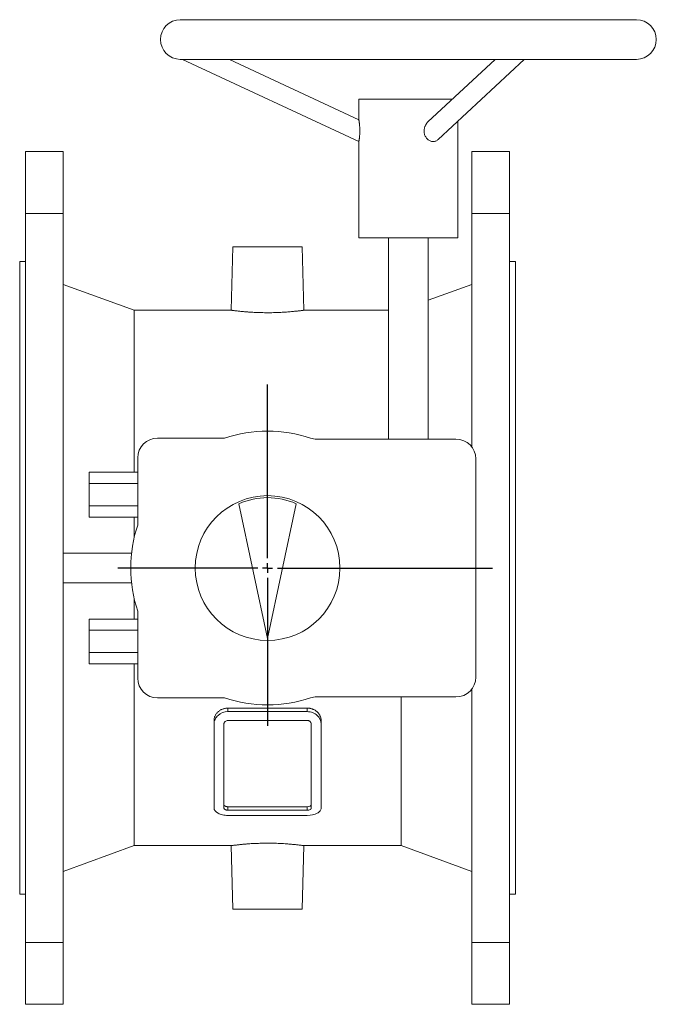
# Model space of a CAD drawing. Header units: millimetres. Extents: x -37 to 979, y -139 to 718.
# Tile 5 of 5: x 658 to 979, y 222 to 718. Entities that reach past the tile are written whole.
import ezdxf

# ---------------------------------------------------------------- set-up
doc = ezdxf.new("R2010")
doc.units = ezdxf.units.MM
doc.layers.add('FORMAT', color=7, linetype='Continuous')

# ---------------------------------------------------------------- blocks, each defined once
blk = doc.blocks.new('SW_CENTERMARKSYMBOL_1')
at = {"layer": 'FORMAT', "color": 0}
for p, q in [((0, 5), (0, 92.59)), ((-5, 0), (-75.44, 0)), ((0, 0), (-2.5, 0)), ((0, 0), (0, 2.5)), ((0, 0), (0, -2.5)), ((0, 0), (2.5, 0)), ((5, 0), (113.39, 0)), ((0, -5), (0, -79.61))]:
    blk.add_line(p, q, dxfattribs=at)

msp = doc.modelspace()

# ---------------------------------------------------------------- linework, layer by layer
at = {"color": 7, "linetype": 'Continuous', "lineweight": 15}
for p, q in [((969.47, 718.05), (739.47, 718.05)), ((739.47, 698.05), (969.47, 698.05)), ((740.6, 698.05), (829.47, 656.61)), ((829.47, 667.64), (764.26, 698.05)), ((898.16, 698.05), (864.33, 666.5)), ((869.44, 657.59), (912.83, 698.05)), ((829.47, 678.05), (829.47, 667.63)), ((829.47, 678.05), (876.72, 678.05)), ((879.47, 608.05), (879.47, 666.95)), ((829.47, 656.61), (829.47, 608.05)), ((680.47, 651.55), (661.47, 651.55)), ((661.47, 620.35), (661.47, 651.55)), ((680.47, 620.35), (680.47, 651.55)), ((886.47, 651.55), (905.47, 651.55)), ((886.47, 620.35), (886.47, 651.55)), ((905.47, 620.35), (905.47, 651.55)), ((680.47, 620.35), (661.47, 620.35)), ((661.47, 252.76), (661.47, 620.35)), ((680.47, 252.76), (680.47, 620.35)), ((886.47, 502.55), (886.47, 620.35)), ((886.47, 620.35), (905.47, 620.35)), ((905.47, 252.76), (905.47, 620.35)), ((829.47, 608.05), (879.47, 608.05)), ((844.47, 608.05), (844.47, 506.55)), ((864.47, 506.55), (864.47, 608.05)), ((765.97, 603.55), (765.13, 571.55)), ((765.97, 603.55), (800.97, 603.55)), ((801.81, 571.55), (800.97, 603.55)), ((661.47, 596.05), (658.47, 596.05)), ((658.47, 277.05), (658.47, 596.05)), ((908.47, 596.05), (905.47, 596.05)), ((908.47, 277.05), (908.47, 596.05)), ((716.19, 571.55), (680.47, 584.55)), ((886.47, 584.55), (864.47, 576.55)), ((765.15, 571.55), (716.19, 571.55)), ((716.19, 489.83), (716.19, 571.55)), ((844.47, 571.55), (801.8, 571.55)), ((761.78, 507.05), (727.97, 507.05)), ((878.47, 506.55), (808.29, 506.55)), ((717.97, 497.05), (717.97, 463.25)), ((888.47, 386.55), (888.47, 496.55)), ((693.47, 484.19), (693.47, 489.83)), ((717.97, 489.83), (693.47, 489.83)), ((693.47, 472.91), (693.47, 484.19)), ((717.97, 484.19), (693.47, 484.19)), ((717.97, 472.91), (693.47, 472.91)), ((693.47, 467.27), (693.47, 472.91)), ((783.47, 406.05), (769.03, 473.98)), ((783.47, 406.05), (797.91, 473.98)), ((717.97, 467.27), (693.47, 467.27)), ((716.19, 456.85), (716.19, 467.27)), ((680.47, 449.05), (714.88, 449.05)), ((680.47, 434.05), (714.88, 434.05)), ((716.19, 415.83), (716.19, 426.26)), ((717.97, 419.86), (717.97, 386.05)), ((717.97, 415.83), (693.47, 415.83)), ((693.47, 410.19), (693.47, 415.83)), ((717.97, 410.19), (693.47, 410.19)), ((693.47, 398.91), (693.47, 410.19)), ((693.47, 393.27), (693.47, 398.91)), ((717.97, 398.91), (693.47, 398.91)), ((717.97, 393.27), (693.47, 393.27)), ((716.19, 301.55), (716.19, 393.27)), ((886.47, 252.76), (886.47, 380.55)), ((727.97, 376.05), (761.78, 376.05)), ((808.29, 376.55), (878.47, 376.55)), ((850.75, 301.55), (850.75, 376.55)), ((803.47, 370.91), (763.47, 370.91)), ((803.47, 369.14), (763.47, 369.14)), ((756.47, 364.69), (756.47, 362.93)), ((756.47, 320.5), (756.47, 362.93)), ((761.47, 320.5), (761.47, 362.93)), ((803.47, 364.67), (763.47, 364.67)), ((805.47, 362.93), (805.47, 320.5)), ((810.47, 364.69), (810.47, 362.93)), ((810.47, 362.93), (810.47, 320.5)), ((803.47, 321.19), (763.47, 321.19)), ((803.47, 319.42), (763.47, 319.42)), ((803.47, 316.82), (763.47, 316.82)), ((680.47, 288.55), (716.19, 301.55)), ((716.19, 301.55), (765.15, 301.55)), ((765.13, 301.55), (765.97, 269.55)), ((800.97, 269.55), (801.81, 301.55)), ((801.8, 301.55), (850.75, 301.55)), ((850.75, 301.55), (886.47, 288.55)), ((658.47, 277.05), (661.47, 277.05)), ((905.47, 277.05), (908.47, 277.05)), ((765.97, 269.55), (800.97, 269.55)), ((680.47, 252.76), (661.47, 252.76)), ((661.47, 252.76), (661.47, 221.55)), ((680.47, 252.76), (680.47, 221.55)), ((886.47, 252.76), (905.47, 252.76)), ((886.47, 252.76), (886.47, 221.55)), ((905.47, 252.76), (905.47, 221.55)), ((680.47, 221.55), (661.47, 221.55)), ((886.47, 221.55), (905.47, 221.55))]:
    msp.add_line(p, q, dxfattribs=at)
at = {"color": 8, "linetype": 'Continuous', "lineweight": 0}
for p, q in [((763.47, 370.91), (763.47, 369.14)), ((803.47, 370.91), (803.47, 369.14)), ((763.47, 321.19), (763.47, 319.42)), ((803.47, 321.19), (803.47, 319.42))]:
    msp.add_line(p, q, dxfattribs=at)
at = {"color": 7, "linetype": 'Continuous', "lineweight": 15}
msp.add_circle((783.47, 441.55), 36.5, dxfattribs=at)
for centre, radius, start, end in [((739.47, 708.05), 10, 90, 270), ((969.47, 708.05), 10, 270, 90), ((727.97, 497.05), 10, 90, 180), ((783.47, 441.55), 69, 71.6893, 108.3274), ((808.29, 516.55), 10, 251.6893, 270), ((878.47, 496.55), 10, 0, 90), ((783.47, 441.55), 35.5, 66, 114), ((783.47, 441.55), 69, 161.6726, 198.3274), ((727.97, 386.05), 10, 180, 270), ((878.47, 386.55), 10, 270, 0), ((783.47, 441.55), 69, 251.6726, 288.3107), ((808.29, 366.55), 10, 90, 108.3107)]:
    msp.add_arc(centre, radius, start, end, dxfattribs=at)
for points, knots in [([(829.47, 656.61), (829.47, 656.62), (829.48, 656.65), (829.52, 656.86), (829.58, 657.19), (829.66, 657.64), (829.74, 658.2), (829.82, 658.86), (829.89, 659.6), (829.94, 660.41), (829.98, 661.28), (829.98, 662.19), (829.96, 663.14), (829.91, 663.93), (829.86, 664.55), (829.82, 665.01), (829.78, 665.46), (829.73, 665.87), (829.68, 666.25), (829.63, 666.59), (829.59, 666.9), (829.54, 667.2), (829.5, 667.45), (829.48, 667.62), (829.47, 667.63), (829.47, 667.63)], [0, 0, 0, 0, 0.048818, 0.099059, 0.147877, 0.198099, 0.247166, 0.297595, 0.347873, 0.399462, 0.45266, 0.507166, 0.565112, 0.624505, 0.655717, 0.686925, 0.719066, 0.751204, 0.781832, 0.812457, 0.844301, 0.876138, 0.919624, 0.964328, 1, 1, 1, 1]), ([(862.39, 661.89), (862.39, 662.06), (862.4, 662.41), (862.47, 662.92), (862.57, 663.44), (862.72, 663.94), (862.9, 664.43), (863.12, 664.89), (863.37, 665.34), (863.66, 665.76), (863.98, 666.15), (864.2, 666.39), (864.33, 666.5), (864.33, 666.5)], [0, 0, 0, 0, 0.099052, 0.198108, 0.300075, 0.402045, 0.501068, 0.60009, 0.702018, 0.803941, 0.901937, 0.99992, 1, 1, 1, 1]), ([(869.44, 657.6), (869.28, 657.46), (868.92, 657.15), (868.3, 656.84), (867.62, 656.64), (866.91, 656.59), (866.19, 656.67), (865.49, 656.88), (864.81, 657.22), (864.18, 657.68), (863.63, 658.26), (863.16, 658.92), (862.79, 659.67), (862.55, 660.43), (862.41, 661.18), (862.4, 661.65), (862.39, 661.89)], [0, 0, 0, 0, 0.065616, 0.141863, 0.213851, 0.287956, 0.359463, 0.433044, 0.504564, 0.578132, 0.650165, 0.724193, 0.798088, 0.873906, 0.936464, 1, 1, 1, 1]), ([(770.58, 570.92), (770.23, 570.95), (769.52, 571.02), (768.57, 571.13), (767.72, 571.22), (766.98, 571.31), (766.36, 571.39), (765.86, 571.46), (765.48, 571.51), (765.24, 571.54), (765.13, 571.55), (765.15, 571.55), (765.15, 571.55)], [0, 0, 0, 0, 0.1051496, 0.2102991, 0.3184923, 0.4266851, 0.5318396, 0.6369937, 0.7452336, 0.8534731, 0.958091, 1, 1, 1, 1]), ([(801.8, 571.55), (801.8, 571.55), (801.82, 571.55), (801.73, 571.54), (801.51, 571.51), (801.16, 571.47), (800.69, 571.4), (800.09, 571.33), (799.38, 571.24), (798.56, 571.15), (797.63, 571.05), (796.59, 570.94), (795.47, 570.83), (794.26, 570.73), (792.96, 570.63), (791.6, 570.54), (790.18, 570.46), (788.72, 570.4), (787.21, 570.35), (785.68, 570.31), (784.14, 570.3), (782.61, 570.3), (781.07, 570.32), (779.55, 570.35), (778.08, 570.4), (776.64, 570.47), (775.24, 570.55), (774.03, 570.63), (773.01, 570.71), (772.16, 570.78), (771.35, 570.85), (770.84, 570.9), (770.58, 570.92)], [0, 0, 0, 0, 0.008259, 0.044627, 0.079754, 0.114881, 0.151023, 0.187165, 0.222391, 0.257616, 0.293851, 0.330086, 0.365546, 0.401007, 0.4375, 0.473992, 0.509409, 0.544825, 0.58129, 0.617754, 0.652842, 0.687929, 0.724045, 0.760162, 0.795096, 0.83003, 0.865966, 0.901902, 0.926264, 0.950625, 0.975313, 1, 1, 1, 1]), ([(756.47, 364.69), (756.47, 364.76), (756.47, 364.89), (756.49, 365.09), (756.51, 365.32), (756.54, 365.58), (756.62, 365.97), (756.76, 366.45), (756.98, 367.02), (757.27, 367.57), (757.62, 368.09), (758.02, 368.58), (758.48, 369.04), (758.98, 369.45), (759.53, 369.82), (760.13, 370.15), (760.75, 370.42), (761.4, 370.63), (762.08, 370.79), (762.63, 370.87), (763.03, 370.9), (763.26, 370.91), (763.4, 370.91), (763.47, 370.91)], [0, 0, 0, 0, 0.02097, 0.0419, 0.06281, 0.094036, 0.125251, 0.18758, 0.250079, 0.312679, 0.375162, 0.437567, 0.499939, 0.562299, 0.624659, 0.687038, 0.749444, 0.811887, 0.8744, 0.937053, 0.96219, 0.981084, 1, 1, 1, 1]), ([(763.47, 369.14), (761.59, 369.14), (759.77, 368.43), (757.85, 366.68), (757.34, 365.99), (756.65, 364.5), (756.47, 363.72), (756.47, 362.93)], [0, 0, 0, 0, 0.5, 0.5, 0.75, 0.75, 1, 1, 1, 1]), ([(803.47, 370.91), (803.53, 370.91), (803.65, 370.91), (803.88, 370.9), (804.19, 370.88), (804.54, 370.84), (804.99, 370.77), (805.54, 370.64), (806.08, 370.46), (806.5, 370.29), (806.91, 370.1), (807.41, 369.83), (807.87, 369.52), (808.21, 369.25), (808.54, 368.96), (808.92, 368.58), (809.32, 368.09), (809.66, 367.57), (809.95, 367.03), (810.18, 366.46), (810.32, 365.98), (810.4, 365.58), (810.44, 365.29), (810.47, 364.99), (810.47, 364.79), (810.47, 364.69)], [0, 0, 0, 0, 0.015756, 0.031481, 0.062845, 0.098585, 0.125343, 0.187682, 0.250067, 0.281316, 0.312576, 0.375084, 0.437544, 0.468737, 0.499883, 0.562097, 0.62435, 0.686687, 0.749124, 0.81166, 0.874297, 0.905721, 0.937068, 0.968582, 1, 1, 1, 1]), ([(810.47, 362.93), (810.47, 364.51), (809.73, 366.1), (807.81, 367.84), (807.04, 368.32), (805.33, 368.97), (804.41, 369.14), (803.47, 369.14)], [0, 0, 0, 0, 0.5, 0.5, 0.75, 0.75, 1, 1, 1, 1]), ([(761.47, 362.93), (761.47, 363.04), (761.48, 363.15), (761.53, 363.37), (761.57, 363.48), (761.67, 363.69), (761.73, 363.79), (761.87, 363.98), (761.96, 364.07), (762.41, 364.48), (762.94, 364.67), (763.47, 364.67)], [0, 0, 0, 0, 0.125, 0.125, 0.25, 0.25, 0.375, 0.375, 0.5, 0.5, 1, 1, 1, 1]), ([(803.47, 364.67), (803.61, 364.67), (803.74, 364.66), (804, 364.62), (804.12, 364.58), (804.37, 364.49), (804.48, 364.44), (804.7, 364.31), (804.8, 364.23), (805.08, 363.99), (805.22, 363.79), (805.42, 363.38), (805.47, 363.15), (805.47, 362.93)], [0, 0, 0, 0, 0.125, 0.125, 0.25, 0.25, 0.375, 0.375, 0.5, 0.5, 0.75, 0.75, 1, 1, 1, 1]), ([(756.47, 320.5), (756.47, 319.5), (757.21, 318.55), (759.13, 317.55), (759.91, 317.28), (761.61, 316.91), (762.53, 316.82), (763.47, 316.82)], [0, 0, 0, 0, 0.5, 0.5, 0.75, 0.75, 1, 1, 1, 1]), ([(763.47, 321.19), (763.34, 321.19), (763.21, 321.19), (762.95, 321.22), (762.82, 321.24), (762.58, 321.3), (762.46, 321.33), (762.24, 321.41), (762.14, 321.46), (761.87, 321.61), (761.72, 321.73), (761.52, 321.98), (761.47, 322.12), (761.47, 322.27)], [0, 0, 0, 0, 0.125, 0.125, 0.25, 0.25, 0.375, 0.375, 0.5, 0.5, 0.75, 0.75, 1, 1, 1, 1]), ([(763.47, 319.42), (763.34, 319.42), (763.21, 319.43), (762.95, 319.45), (762.82, 319.48), (762.58, 319.53), (762.46, 319.56), (762.24, 319.64), (762.14, 319.69), (761.87, 319.84), (761.72, 319.96), (761.52, 320.22), (761.47, 320.36), (761.47, 320.5)], [0, 0, 0, 0, 0.125, 0.125, 0.25, 0.25, 0.375, 0.375, 0.5, 0.5, 0.75, 0.75, 1, 1, 1, 1]), ([(805.47, 322.27), (805.47, 322.2), (805.46, 322.13), (805.41, 321.99), (805.37, 321.92), (805.27, 321.79), (805.21, 321.73), (805.07, 321.61), (804.99, 321.56), (804.53, 321.31), (804.01, 321.19), (803.47, 321.19)], [0, 0, 0, 0, 0.125, 0.125, 0.25, 0.25, 0.375, 0.375, 0.5, 0.5, 1, 1, 1, 1]), ([(805.47, 320.5), (805.47, 320.43), (805.46, 320.36), (805.41, 320.22), (805.37, 320.15), (805.27, 320.02), (805.21, 319.96), (805.07, 319.84), (804.99, 319.79), (804.53, 319.54), (804.01, 319.42), (803.47, 319.42)], [0, 0, 0, 0, 0.125, 0.125, 0.25, 0.25, 0.375, 0.375, 0.5, 0.5, 1, 1, 1, 1]), ([(803.47, 316.82), (805.35, 316.82), (807.18, 317.21), (809.1, 318.22), (809.61, 318.63), (810.29, 319.52), (810.47, 320), (810.47, 320.5)], [0, 0, 0, 0, 0.5, 0.5, 0.75, 0.75, 1, 1, 1, 1]), ([(770.58, 302.19), (770.23, 302.15), (769.52, 302.08), (768.57, 301.98), (767.72, 301.88), (766.98, 301.79), (766.36, 301.72), (765.86, 301.65), (765.48, 301.6), (765.24, 301.57), (765.13, 301.55), (765.15, 301.55), (765.15, 301.56)], [0, 0, 0, 0, 0.1051496, 0.210299, 0.3184923, 0.4266851, 0.5318396, 0.6369937, 0.7452336, 0.8534731, 0.958091, 1, 1, 1, 1]), ([(801.8, 301.55), (801.8, 301.55), (801.82, 301.55), (801.73, 301.56), (801.51, 301.59), (801.16, 301.64), (800.69, 301.7), (800.09, 301.78), (799.38, 301.86), (798.56, 301.96), (797.63, 302.06), (796.59, 302.17), (795.47, 302.27), (794.26, 302.37), (792.96, 302.47), (791.6, 302.56), (790.18, 302.64), (788.72, 302.71), (787.21, 302.76), (785.68, 302.79), (784.14, 302.81), (782.61, 302.81), (781.07, 302.79), (779.55, 302.75), (778.08, 302.7), (776.64, 302.64), (775.24, 302.56), (774.03, 302.48), (773.01, 302.4), (772.16, 302.33), (771.35, 302.26), (770.84, 302.21), (770.58, 302.19)], [0, 0, 0, 0, 0.008259, 0.044627, 0.079754, 0.114881, 0.151023, 0.187165, 0.222391, 0.257616, 0.293851, 0.330086, 0.365546, 0.401007, 0.4375, 0.473992, 0.509409, 0.544825, 0.58129, 0.617754, 0.652842, 0.687929, 0.724045, 0.760162, 0.795096, 0.83003, 0.865966, 0.901902, 0.926264, 0.950625, 0.975313, 1, 1, 1, 1])]:
    msp.add_open_spline(points, degree=3, knots=knots, dxfattribs=at)

# ---------------------------------------------------------------- block references
at = {"layer": 'FORMAT', "color": 7}
msp.add_blockref('SW_CENTERMARKSYMBOL_1', (783.47, 441.55), dxfattribs=at)

doc.saveas('drawing.dxf')
